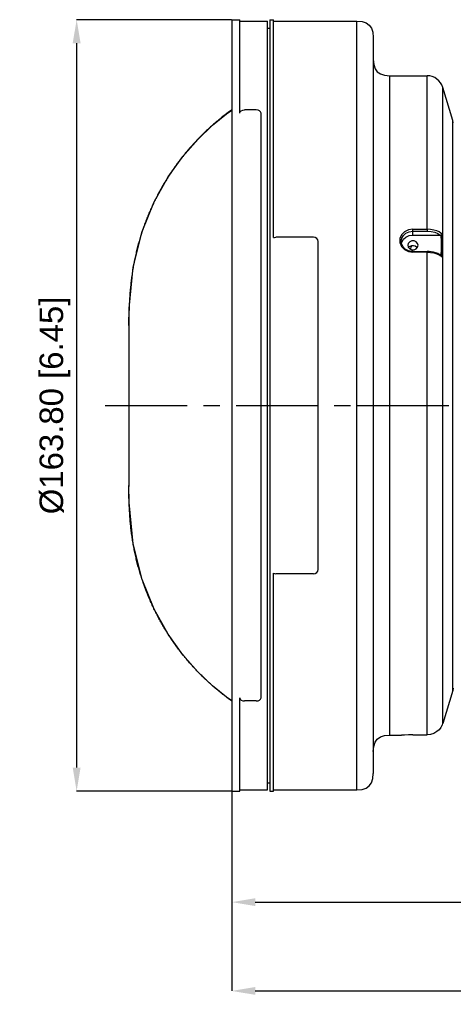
# Model space of a CAD drawing. Header units: millimetres. Extents: x 3925 to 5043, y -86 to 778.
# Tile 32 of 45: x 4288 to 4380, y 446 to 655. Entities that reach past the tile are written whole.
import ezdxf

# ---------------------------------------------------------------- set-up
doc = ezdxf.new("R2010")
doc.units = ezdxf.units.MM
doc.header["$LTSCALE"] = 46.255
doc.header["$PDMODE"] = 3
doc.header["$PDSIZE"] = 1
doc.linetypes.add('CENTER', pattern=[0.6, 0.375, -0.075, 0.075, -0.075])
doc.layers.get('0').update_dxf_attribs({"linetype": 'CONTINUOUS'})
doc.layers.get('Defpoints').update_dxf_attribs({"linetype": 'CONTINUOUS'})
doc.layers.add('PJ-LENS-B10SDXF_CONTINUOUS_LINE', color=7, linetype='CONTINUOUS')
doc.styles.add('SLDTEXTSTYLE0', font='arialbd.ttf', dxfattribs={"height": 5.5})
doc.styles.add('SLDTEXTSTYLE2', font='arial.ttf')
doc.dimstyles.new('SLDDIMSTYLE1', dxfattribs={"dimtxt": 5.650301, "dimasz": 4.572, "dimexe": 0, "dimexo": 0.0625, "dimgap": 1.412575, "dimtad": 0, "dimtih": 1, "dimtoh": 1, "dimlfac": 3.5, "dimrnd": 1e-09, "dimzin": 4, "dimdsep": 46, "dimtxsty": 'SLDTEXTSTYLE0', "dimsah": 1, "dimcen": 0.09, "dimadec": 0, "dimazin": 1, "dimtol": 1, "dimtp": 0.8, "dimtm": 0.8, "dimtfac": 1, "dimtdec": 1, "dimtofl": 0, "dimtmove": 0, "dimatfit": 3, "dimfxl": 1, "dimfrac": 2, "dimtolj": 1, "dimarcsym": 0})

# ---------------------------------------------------------------- blocks, each defined once
blk = doc.blocks.new('*D63')
at = {"color": 0, "linetype": 'Continuous', "lineweight": -2}
for p, q in [((4332.86, 655.44), (4300.05, 655.44)), ((4300.05, 650.44), (4300.05, 496.64)), ((4332.86, 491.64), (4300.05, 491.64))]:
    blk.add_line(p, q, dxfattribs=at)
at = {"color": 0, "linetype": 'Continuous'}
for points in [[(4299.21, 650.44), (4300.88, 650.44), (4300.05, 655.44)], [(4299.21, 496.64), (4300.88, 496.64), (4300.05, 491.64)]]:
    blk.add_solid(points, dxfattribs=at)
at = {"layer": 'Defpoints', "color": 0, "linetype": 'Continuous'}
for p in [(4332.93, 655.44), (4300.05, 491.64), (4332.93, 491.64)]:
    blk.add_point(p, dxfattribs=at)
at = {"color": 0, "linetype": 'Continuous', "lineweight": 0, "insert": (4295.43, 573.54), "char_height": 5, "attachment_point": 5, "rotation": 90, "style": 'SLDTEXTSTYLE2'}
blk.add_mtext('\\A1;%%c163.80 [6.45]', dxfattribs=at)
blk = doc.blocks.new('*D65')
at = {"color": 0, "linetype": 'Continuous', "lineweight": -2}
for p, q in [((4482.3, 530.97), (4482.3, 468.09)), ((4332.93, 491.57), (4332.93, 468.09)), ((4337.93, 468.09), (4477.3, 468.09))]:
    blk.add_line(p, q, dxfattribs=at)
at = {"color": 0, "linetype": 'Continuous'}
for points in [[(4337.93, 468.92), (4337.93, 467.26), (4332.93, 468.09)], [(4477.3, 468.92), (4477.3, 467.26), (4482.3, 468.09)]]:
    blk.add_solid(points, dxfattribs=at)
at = {"layer": 'Defpoints', "color": 0, "linetype": 'Continuous'}
for p in [(4482.3, 531.04), (4332.93, 491.64), (4482.3, 468.09)]:
    blk.add_point(p, dxfattribs=at)
at = {"color": 0, "linetype": 'Continuous', "lineweight": 0, "insert": (4407.61, 472.71), "char_height": 5, "attachment_point": 5, "style": 'SLDTEXTSTYLE2'}
blk.add_mtext('\\A1;149.37 [5.88]', dxfattribs=at)
blk = doc.blocks.new('*D66')
at = {"color": 0, "linetype": 'Continuous', "lineweight": -2}
for p, q in [((4558.38, 546.99), (4558.38, 449.24)), ((4332.93, 491.57), (4332.93, 449.24)), ((4337.93, 449.24), (4553.38, 449.24))]:
    blk.add_line(p, q, dxfattribs=at)
at = {"color": 0, "linetype": 'Continuous'}
for points in [[(4337.93, 450.07), (4337.93, 448.41), (4332.93, 449.24)], [(4553.38, 450.07), (4553.38, 448.41), (4558.38, 449.24)]]:
    blk.add_solid(points, dxfattribs=at)
at = {"layer": 'Defpoints', "color": 0, "linetype": 'Continuous'}
for p in [(4558.38, 547.05), (4332.93, 491.64), (4558.38, 449.24)]:
    blk.add_point(p, dxfattribs=at)
at = {"color": 0, "linetype": 'Continuous', "lineweight": 0, "insert": (4445.65, 453.86), "char_height": 5, "attachment_point": 5, "style": 'SLDTEXTSTYLE2'}
blk.add_mtext('\\A1;225.45 [8.88]', dxfattribs=at)

msp = doc.modelspace()

# ---------------------------------------------------------------- linework, layer by layer
at = {"color": 4, "linetype": 'CENTER'}
msp.add_line((4306.115, 573.517), (4563.379, 573.517), dxfattribs=at)
at = {"layer": 'PJ-LENS-B10SDXF_CONTINUOUS_LINE', "color": 7, "linetype": 'Continuous'}
for p, q in [((4332.927, 655.435), (4332.927, 491.635)), ((4332.927, 655.435), (4334.627, 655.435)), ((4334.627, 635.615), (4334.627, 655.435)), ((4334.627, 655.135), (4340.527, 655.135)), ((4340.527, 491.935), (4340.527, 655.135)), ((4341.027, 655.435), (4341.027, 491.635)), ((4341.027, 655.435), (4341.827, 655.435)), ((4341.827, 609.163), (4341.827, 655.435)), ((4341.827, 655.135), (4359.459, 655.135)), ((4359.459, 491.935), (4359.459, 655.135)), ((4340.527, 653.635), (4341.027, 653.635)), ((4362.959, 651.635), (4362.959, 495.435)), ((4366.459, 503.535), (4366.459, 643.535)), ((4366.459, 643.535), (4374.352, 643.535)), ((4374.352, 610.942), (4374.352, 643.535)), ((4377.708, 506.03), (4377.708, 641.041)), ((4379.812, 634.027), (4377.708, 641.041)), ((4338.149, 636.263), (4335.649, 636.263)), ((4339.149, 511.456), (4339.149, 635.615)), ((4379.812, 513.043), (4379.812, 634.027)), ((4379.922, 633.53), (4379.812, 634.027)), ((4371.359, 609.7), (4371.359, 610.942)), ((4371.359, 610.942), (4374.354, 610.942)), ((4371.359, 610.522), (4374.355, 610.522)), ((4374.354, 610.942), (4374.355, 610.782)), ((4374.355, 610.782), (4374.355, 610.522)), ((4350.259, 609.252), (4342.259, 609.252)), ((4351.259, 538.721), (4351.259, 608.35)), ((4368.859, 608.38), (4368.859, 608.385)), ((4371.359, 609.7), (4377.15, 609.7)), ((4377.302, 609.727), (4377.32, 608.266)), ((4368.926, 607.901), (4368.982, 608.206)), ((4370.448, 607.035), (4370.664, 607.274)), ((4370.664, 607.274), (4371.099, 607.461)), ((4370.874, 606.707), (4370.886, 606.853)), ((4371.359, 606.232), (4371.152, 606.24)), ((4371.359, 606.232), (4371.359, 606.072)), ((4371.359, 606.232), (4374.355, 606.232)), ((4374.355, 606.232), (4374.354, 606.072)), ((4374.773, 606.219), (4374.355, 606.232)), ((4375.757, 606.076), (4374.773, 606.219)), ((4377.32, 606.805), (4377.302, 605.343)), ((4377.32, 608.266), (4377.32, 606.805)), ((4374.354, 606.072), (4371.359, 606.072)), ((4374.352, 503.592), (4374.354, 606.072)), ((4374.354, 606.072), (4375.093, 606.033)), ((4376.633, 605.785), (4375.757, 606.076)), ((4376.443, 605.728), (4376.902, 605.525)), ((4377.307, 605.371), (4376.633, 605.785)), ((4377.436, 605.252), (4377.307, 605.371)), ((4311.274, 596.218), (4311.241, 595.644)), ((4311.312, 596.791), (4311.274, 596.218)), ((4311.355, 597.364), (4311.312, 596.791)), ((4311.115, 590.523), (4311.174, 594.143)), ((4311.167, 593.923), (4311.15, 593.349)), ((4311.188, 594.497), (4311.167, 593.923)), ((4311.212, 595.071), (4311.188, 594.497)), ((4311.241, 595.644), (4311.212, 595.071)), ((4311.12, 591.626), (4311.116, 591.051)), ((4311.126, 592.2), (4311.12, 591.626)), ((4311.136, 592.774), (4311.126, 592.2)), ((4311.15, 593.349), (4311.136, 592.774)), ((4311.116, 591.051), (4311.115, 556.307)), ((4359.459, 573.535), (4366.459, 573.535)), ((4311.174, 552.941), (4311.115, 556.547)), ((4311.117, 555.732), (4311.115, 556.307)), ((4311.123, 555.158), (4311.117, 555.732)), ((4311.131, 554.583), (4311.123, 555.158)), ((4311.143, 554.009), (4311.131, 554.583)), ((4311.158, 553.435), (4311.143, 554.009)), ((4311.177, 552.861), (4311.158, 553.435)), ((4311.199, 552.287), (4311.177, 552.861)), ((4311.226, 551.713), (4311.199, 552.287)), ((4311.257, 551.14), (4311.226, 551.713)), ((4311.293, 550.566), (4311.257, 551.14)), ((4311.333, 549.993), (4311.293, 550.566)), ((4311.378, 549.421), (4311.333, 549.993)), ((4311.427, 548.848), (4311.378, 549.421)), ((4341.827, 491.635), (4341.827, 537.907)), ((4350.259, 537.818), (4342.259, 537.818)), ((4379.812, 513.043), (4377.708, 506.03)), ((4379.922, 513.541), (4379.812, 513.043)), ((4334.627, 491.635), (4334.627, 511.456)), ((4338.149, 510.808), (4335.649, 510.808)), ((4377.6, 505.723), (4377.708, 506.03)), ((4377.597, 505.722), (4377.573, 505.717)), ((4377.6, 505.723), (4377.597, 505.722)), ((4366.459, 503.535), (4368.561, 503.535)), ((4368.561, 503.535), (4368.942, 503.55)), ((4369.564, 503.569), (4368.941, 503.55)), ((4371.359, 503.592), (4374.354, 503.592)), ((4340.527, 493.435), (4341.027, 493.435)), ((4332.927, 491.635), (4334.627, 491.635)), ((4334.627, 491.935), (4340.527, 491.935)), ((4341.027, 491.635), (4341.827, 491.635)), ((4341.827, 491.935), (4359.459, 491.935))]:
    msp.add_line(p, q, dxfattribs=at)
for points in [[(4359.459, 655.135), (4360.579, 655.04), (4361.455, 654.759), (4362.116, 654.292), (4362.583, 653.63), (4362.864, 652.755), (4362.959, 651.635)], [(4362.959, 647.033), (4363.055, 645.913), (4363.336, 645.038), (4363.802, 644.376), (4364.464, 643.909), (4365.34, 643.628), (4366.459, 643.533)], [(4311.175, 594.147), (4312.04, 602.913), (4313.921, 610.448), (4316.494, 616.775), (4319.443, 622.045), (4322.562, 626.419), (4325.722, 630.035), (4328.832, 633.015), (4331.834, 635.474), (4332.927, 636.255)], [(4332.927, 636.285), (4332.91, 636.273), (4332.678, 636.103), (4332.446, 635.933), (4332.216, 635.762), (4331.986, 635.589), (4331.758, 635.415), (4331.53, 635.24), (4331.303, 635.064), (4331.077, 634.887), (4330.852, 634.708), (4330.628, 634.529), (4330.405, 634.348), (4330.183, 634.166), (4329.962, 633.983), (4329.741, 633.798), (4329.522, 633.613), (4329.304, 633.426), (4329.087, 633.238), (4328.871, 633.049), (4328.656, 632.859), (4328.441, 632.667), (4328.228, 632.475), (4328.016, 632.281), (4327.806, 632.086), (4327.596, 631.89), (4327.387, 631.692), (4327.179, 631.494), (4326.973, 631.294), (4326.768, 631.093), (4326.563, 630.892), (4326.36, 630.689), (4326.158, 630.484), (4325.957, 630.279), (4325.758, 630.073), (4325.559, 629.865), (4325.362, 629.656), (4325.166, 629.447), (4324.971, 629.236), (4324.777, 629.024), (4324.584, 628.811), (4324.393, 628.597), (4324.203, 628.382), (4324.014, 628.165), (4323.826, 627.948), (4323.639, 627.73), (4323.454, 627.51), (4323.27, 627.29), (4323.087, 627.068), (4322.905, 626.846), (4322.725, 626.623), (4322.545, 626.398), (4322.368, 626.173), (4322.191, 625.946), (4322.015, 625.719), (4321.841, 625.49), (4321.668, 625.261), (4321.497, 625.031), (4321.327, 624.799), (4321.158, 624.567), (4320.99, 624.334), (4320.823, 624.1), (4320.658, 623.865), (4320.494, 623.629), (4320.332, 623.392), (4320.171, 623.155), (4320.011, 622.916), (4319.852, 622.677), (4319.695, 622.437), (4319.539, 622.195), (4319.384, 621.953), (4319.231, 621.71), (4319.079, 621.467), (4318.928, 621.222), (4318.779, 620.977), (4318.631, 620.731), (4318.484, 620.484), (4318.339, 620.236), (4318.195, 619.987), (4318.053, 619.738), (4317.912, 619.488), (4317.772, 619.237), (4317.634, 618.985), (4317.497, 618.733), (4317.361, 618.48), (4317.227, 618.226), (4317.094, 617.971), (4316.963, 617.716), (4316.833, 617.46), (4316.704, 617.203), (4316.577, 616.945), (4316.451, 616.687), (4316.327, 616.428), (4316.204, 616.169), (4316.082, 615.908), (4315.962, 615.647), (4315.844, 615.386), (4315.727, 615.124), (4315.611, 614.861), (4315.497, 614.597), (4315.384, 614.333), (4315.273, 614.068), (4315.163, 613.803), (4315.055, 613.537), (4314.948, 613.27), (4314.843, 613.003), (4314.739, 612.735), (4314.636, 612.467), (4314.536, 612.198), (4314.436, 611.929), (4314.338, 611.659), (4314.242, 611.388), (4314.147, 611.117), (4314.054, 610.845), (4313.962, 610.573), (4313.872, 610.3), (4313.783, 610.027), (4313.696, 609.754), (4313.611, 609.479), (4313.526, 609.205), (4313.444, 608.93), (4313.363, 608.654), (4313.283, 608.378), (4313.205, 608.102), (4313.129, 607.825), (4313.054, 607.548), (4312.981, 607.27), (4312.909, 606.992), (4312.839, 606.713), (4312.77, 606.434), (4312.703, 606.155), (4312.638, 605.876), (4312.574, 605.596), (4312.511, 605.315), (4312.45, 605.035), (4312.391, 604.754), (4312.333, 604.472), (4312.276, 604.191), (4312.221, 603.909), (4312.168, 603.627), (4312.116, 603.344), (4312.066, 603.061), (4312.017, 602.778), (4311.969, 602.495), (4311.923, 602.212), (4311.879, 601.928), (4311.836, 601.644), (4311.794, 601.36), (4311.754, 601.075), (4311.715, 600.791), (4311.678, 600.506), (4311.642, 600.221), (4311.607, 599.936), (4311.574, 599.651), (4311.542, 599.365), (4311.511, 599.08), (4311.482, 598.794), (4311.454, 598.508), (4311.427, 598.222), (4311.402, 597.936), (4311.355, 597.364)], [(4334.635, 635.594), (4334.726, 635.866), (4334.942, 636.074), (4335.264, 636.213), (4335.649, 636.263)], [(4339.149, 635.615), (4339.073, 635.865), (4338.856, 636.074), (4338.533, 636.213), (4338.149, 636.263)], [(4371.359, 610.942), (4370.405, 610.798), (4369.569, 610.391), (4368.948, 609.763), (4368.607, 608.975), (4368.601, 608.122)], [(4368.859, 608.385), (4368.982, 609.053), (4369.338, 609.649), (4369.892, 610.12), (4370.588, 610.419), (4371.359, 610.522)], [(4376.443, 610.595), (4375.799, 610.786), (4375.093, 610.903), (4374.352, 610.942)], [(4374.355, 610.522), (4375.204, 610.465), (4375.982, 610.3), (4376.644, 610.04), (4377.15, 609.7)], [(4377.573, 609.873), (4377.283, 610.146), (4376.902, 610.389), (4376.443, 610.595)], [(4341.827, 609.163), (4342.033, 609.229), (4342.259, 609.252)], [(4351.259, 608.35), (4351.183, 608.696), (4350.966, 608.988), (4350.643, 609.183), (4350.259, 609.252)], [(4371.152, 606.24), (4370.41, 606.398), (4369.74, 606.751), (4369.227, 607.272), (4368.927, 607.9), (4368.859, 608.38)], [(4368.982, 608.206), (4369.338, 608.809), (4369.889, 609.286), (4370.584, 609.594), (4371.359, 609.7)], [(4372.459, 607.535), (4372.349, 607.95), (4372.046, 608.279), (4371.608, 608.463), (4371.119, 608.465), (4370.678, 608.284), (4370.371, 607.953), (4370.259, 607.535)], [(4377.15, 609.7), (4377.204, 609.704), (4377.255, 609.713), (4377.302, 609.727)], [(4377.302, 609.727), (4377.381, 609.76), (4377.456, 609.796), (4377.523, 609.835), (4377.573, 609.873)], [(4377.573, 605.015), (4377.597, 606.651), (4377.597, 608.271), (4377.573, 609.873)], [(4368.601, 608.122), (4368.937, 607.31), (4369.561, 606.653), (4370.407, 606.223), (4371.359, 606.072)], [(4370.259, 607.535), (4370.369, 607.12), (4370.672, 606.791), (4371.11, 606.607), (4371.6, 606.606), (4372.04, 606.787), (4372.348, 607.118), (4372.459, 607.535)], [(4370.886, 606.853), (4370.967, 607.164), (4371.099, 607.461)], [(4371.099, 607.461), (4371.478, 607.482), (4371.839, 607.393)], [(4371.839, 607.393), (4372.144, 607.203), (4372.274, 607.039)], [(4375.093, 606.033), (4375.799, 605.917), (4376.443, 605.728)], [(4376.902, 605.525), (4377.283, 605.285), (4377.573, 605.015)], [(4377.436, 605.252), (4377.456, 605.231), (4377.523, 605.135), (4377.573, 605.015)], [(4332.927, 510.816), (4331.846, 511.588), (4328.853, 514.037), (4325.748, 517.009), (4322.59, 520.617), (4319.468, 524.986), (4316.513, 530.256), (4313.932, 536.59), (4312.042, 544.144), (4311.174, 552.941)], [(4332.927, 510.786), (4332.91, 510.798), (4332.678, 510.967), (4332.446, 511.138), (4332.216, 511.309), (4331.986, 511.482), (4331.758, 511.655), (4331.53, 511.83), (4331.303, 512.006), (4331.077, 512.184), (4330.852, 512.362), (4330.628, 512.542), (4330.405, 512.723), (4330.183, 512.905), (4329.962, 513.088), (4329.741, 513.272), (4329.522, 513.458), (4329.304, 513.645), (4329.087, 513.833), (4328.871, 514.022), (4328.656, 514.212), (4328.441, 514.403), (4328.228, 514.596), (4328.016, 514.79), (4327.806, 514.985), (4327.596, 515.181), (4327.387, 515.378), (4327.179, 515.577), (4326.973, 515.776), (4326.768, 515.977), (4326.563, 516.179), (4326.36, 516.382), (4326.158, 516.586), (4325.957, 516.792), (4325.758, 516.998), (4325.559, 517.206), (4325.362, 517.414), (4325.166, 517.624), (4324.971, 517.835), (4324.777, 518.047), (4324.584, 518.26), (4324.393, 518.474), (4324.203, 518.689), (4324.014, 518.905), (4323.826, 519.123), (4323.639, 519.341), (4323.454, 519.56), (4323.27, 519.781), (4323.087, 520.002), (4322.905, 520.225), (4322.725, 520.448), (4322.545, 520.672), (4322.368, 520.898), (4322.191, 521.124), (4322.015, 521.352), (4321.841, 521.58), (4321.668, 521.81), (4321.497, 522.04), (4321.327, 522.271), (4321.158, 522.503), (4320.99, 522.736), (4320.823, 522.97), (4320.658, 523.205), (4320.494, 523.441), (4320.332, 523.678), (4320.171, 523.916), (4320.011, 524.154), (4319.852, 524.394), (4319.695, 524.634), (4319.539, 524.875), (4319.384, 525.117), (4319.231, 525.36), (4319.079, 525.604), (4318.928, 525.848), (4318.779, 526.094), (4318.631, 526.34), (4318.484, 526.587), (4318.339, 526.835), (4318.195, 527.083), (4318.053, 527.333), (4317.912, 527.583), (4317.772, 527.834), (4317.634, 528.085), (4317.497, 528.338), (4317.361, 528.591), (4317.227, 528.845), (4317.094, 529.1), (4316.963, 529.355), (4316.833, 529.611), (4316.704, 529.868), (4316.577, 530.125), (4316.451, 530.384), (4316.327, 530.642), (4316.204, 530.902), (4316.082, 531.162), (4315.962, 531.423), (4315.844, 531.685), (4315.727, 531.947), (4315.611, 532.21), (4315.497, 532.473), (4315.384, 532.738), (4315.273, 533.002), (4315.163, 533.268), (4315.055, 533.534), (4314.948, 533.8), (4314.843, 534.068), (4314.739, 534.335), (4314.636, 534.604), (4314.536, 534.873), (4314.436, 535.142), (4314.338, 535.412), (4314.242, 535.683), (4314.147, 535.954), (4314.054, 536.225), (4313.962, 536.498), (4313.872, 536.77), (4313.783, 537.043), (4313.696, 537.317), (4313.611, 537.591), (4313.526, 537.866), (4313.444, 538.141), (4313.363, 538.416), (4313.283, 538.692), (4313.205, 538.969), (4313.129, 539.246), (4313.054, 539.523), (4312.981, 539.801), (4312.909, 540.079), (4312.839, 540.357), (4312.77, 540.636), (4312.703, 540.915), (4312.638, 541.195), (4312.574, 541.475), (4312.511, 541.755), (4312.45, 542.036), (4312.391, 542.317), (4312.333, 542.598), (4312.276, 542.88), (4312.221, 543.162), (4312.168, 543.444), (4312.116, 543.726), (4312.066, 544.009), (4312.017, 544.292), (4311.969, 544.575), (4311.923, 544.859), (4311.879, 545.143), (4311.836, 545.427), (4311.794, 545.711), (4311.754, 545.995), (4311.715, 546.28), (4311.678, 546.564), (4311.642, 546.849), (4311.607, 547.135), (4311.574, 547.42), (4311.542, 547.705), (4311.511, 547.991), (4311.482, 548.276), (4311.454, 548.562), (4311.427, 548.848)], [(4341.827, 537.907), (4342.037, 537.841), (4342.259, 537.818)], [(4350.259, 537.818), (4350.643, 537.887), (4350.966, 538.082), (4351.183, 538.374), (4351.259, 538.721)], [(4334.649, 511.456), (4334.726, 511.206), (4334.942, 510.997), (4335.266, 510.857), (4335.649, 510.808)], [(4338.149, 510.808), (4338.533, 510.857), (4338.856, 510.997), (4339.073, 511.206), (4339.149, 511.456)], [(4376.443, 504.283), (4375.799, 503.904), (4375.093, 503.671), (4374.352, 503.592)], [(4377.573, 505.717), (4377.283, 505.175), (4376.902, 504.692), (4376.443, 504.283)], [(4377.523, 505.623), (4377.567, 505.661), (4377.6, 505.723)], [(4362.959, 500.038), (4363.055, 501.157), (4363.336, 502.033), (4363.802, 502.695), (4364.464, 503.161), (4365.34, 503.442), (4366.459, 503.537)], [(4371.359, 503.592), (4370.4, 503.585), (4369.564, 503.569)], [(4359.459, 491.935), (4360.579, 492.031), (4361.455, 492.312), (4362.116, 492.778), (4362.583, 493.44), (4362.864, 494.316), (4362.959, 495.435)]]:
    msp.add_lwpolyline(points, dxfattribs=at)
msp.add_arc((4374.355, 640.035), 3.5, 16.69924, 90.04885, dxfattribs=at)

# ---------------------------------------------------------------- dimensions: what is measured, and where the dimension line sits
at = {"color": 2, "linetype": 'Continuous', "lineweight": 0}
dim = msp.add_linear_dim(base=(4300.047, 491.635), p1=(4332.927, 655.435), p2=(4332.927, 491.635), angle=90, text='%%c<>[]', dimstyle='SLDDIMSTYLE1', override={"dimtxt": 5, "dimasz": 5, "dimtad": 1, "dimtih": 0, "dimlfac": 1, "dimtxsty": 'SLDTEXTSTYLE2', "dimtol": 0, "dimtp": 0.6, "dimtm": 0.6}, dxfattribs=at)
dim.commit()
dim.dimension.update_dxf_attribs({"geometry": '*D63', "text_midpoint": (4300.047, 573.535), "dimtype": 160})
for base, p2, picture, middle in [((4558.379, 449.24), (4558.379, 547.054), '*D66', (4445.653, 449.24)), ((4482.299, 468.089), (4482.299, 531.036), '*D65', (4407.613, 468.089))]:
    dim = msp.add_linear_dim(base=base, p1=(4332.927, 491.635), p2=p2, dimstyle='SLDDIMSTYLE1', override={"dimtxt": 5, "dimasz": 5, "dimtad": 1, "dimtih": 0, "dimlfac": 1, "dimtxsty": 'SLDTEXTSTYLE2', "dimtol": 0, "dimtp": 0.6, "dimtm": 0.6}, dxfattribs=at)
    dim.commit()
    dim.dimension.update_dxf_attribs({"geometry": picture, "text_midpoint": middle, "dimtype": 160})

doc.saveas('drawing.dxf')
